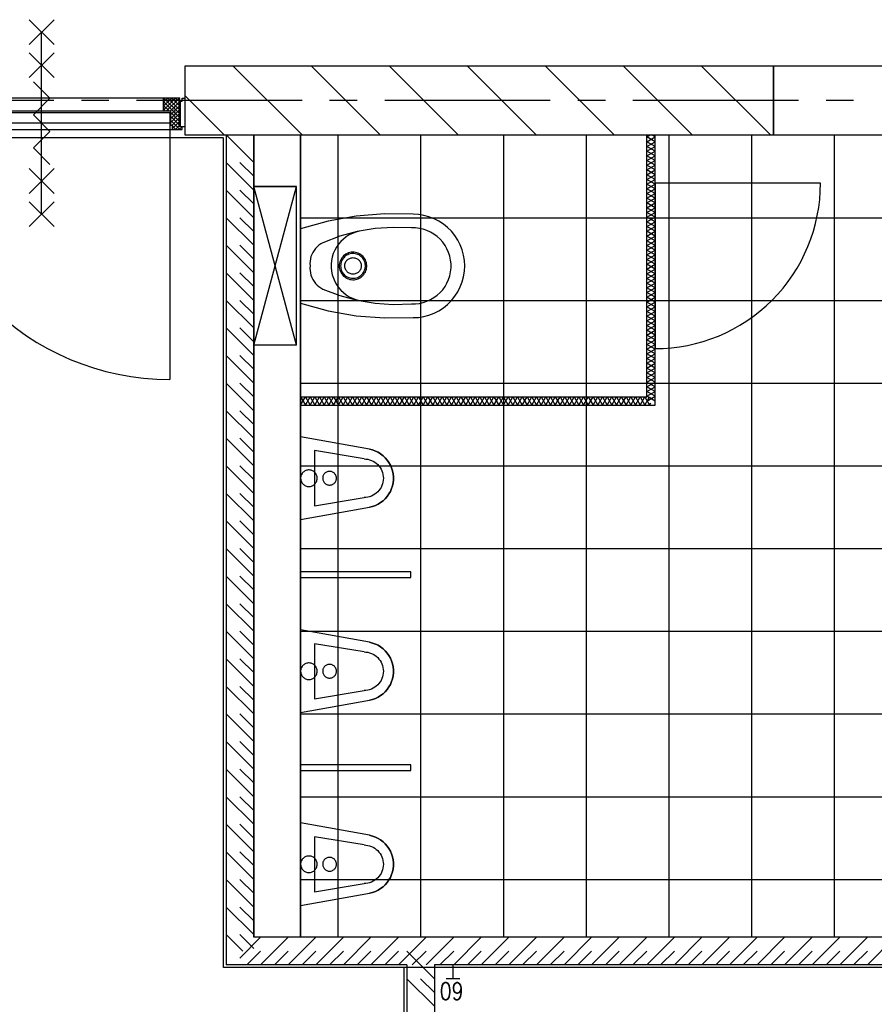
# Model space of a CAD drawing. Extents: x -66955 to 52345, y -20450 to 69550.
# Tile 38 of 94: x -9654 to -6555, y 4372 to 7943. Entities that reach past the tile are written whole.
import ezdxf
from ezdxf.enums import TextEntityAlignment as Align

# ---------------------------------------------------------------- set-up
doc = ezdxf.new("R2010")
doc.units = 0
doc.header["$MEASUREMENT"] = 0
doc.linetypes.add('DASHED', pattern=[0.75, 0.5, -0.25])
for name, color, linetype in [('-22-', 7, 'CONTINUOUS'), ('BEGGR--21-', 7, 'CONTINUOUS'), ('BEGGR--22-', 7, 'CONTINUOUS'), ('BEGGR--31-', 7, 'CONTINUOUS'), ('BEGGR--43-', 7, 'CONTINUOUS'), ('BEGGR--74-', 7, 'CONTINUOUS'), ('BEGGR--E5-', 7, 'CONTINUOUS'), ('BEGGR--E6-', 7, 'CONTINUOUS'), ('STRAMIEN--E7-', 7, 'CONTINUOUS')]:
    doc.layers.add(name, color=color, linetype=linetype)
doc.styles.add('ROMANS', font='ROMANS', dxfattribs={"height": 0.2})
doc.styles.add('txt', font='TXT', dxfattribs={"height": 0.2})

# ---------------------------------------------------------------- blocks, each defined once
blk = doc.blocks.new('AFVOER')
at = {"layer": 'BEGGR--74-', "color": 7, "linetype": 'CONTINUOUS'}
blk.add_lwpolyline([(30, 0), (29.84, -3.08), (29.37, -6.14), (28.58, -9.12), (27.49, -12.01), (26.11, -14.78), (24.45, -17.38), (22.53, -19.8), (20.38, -22.02), (18.01, -24), (15.44, -25.72), (12.72, -27.17), (9.86, -28.33), (6.89, -29.2), (3.85, -29.75), (0.77, -29.99), (-2.32, -29.91), (-5.38, -29.51), (-8.38, -28.8), (-11.3, -27.79), (-14.1, -26.48), (-16.75, -24.89), (-19.22, -23.04), (-21.48, -20.94), (-23.52, -18.62), (-25.31, -16.1), (-26.83, -13.41), (-28.07, -10.58), (-29.01, -7.64), (-29.64, -4.62), (-29.96, -1.54), (-29.96, 1.54), (-29.64, 4.62), (-29.01, 7.64), (-28.07, 10.58), (-26.83, 13.41), (-25.31, 16.1), (-23.52, 18.62), (-21.48, 20.94), (-19.22, 23.04), (-16.75, 24.89), (-14.1, 26.48), (-11.3, 27.79), (-8.38, 28.8), (-5.38, 29.51), (-2.32, 29.91), (0.77, 29.99), (3.85, 29.75), (6.89, 29.2), (9.86, 28.33), (12.72, 27.17), (15.44, 25.72), (18.01, 24), (20.38, 22.02), (22.53, 19.8), (24.45, 17.38), (26.11, 14.78), (27.49, 12.01), (28.58, 9.12), (29.37, 6.14), (29.84, 3.08), (30, 0)], dxfattribs=at)
blk = doc.blocks.new('P74D1$')
at = {"layer": 'BEGGR--74-', "color": 7, "linetype": 'CONTINUOUS'}
for p, q in [((-100, -50), (100, -50)), ((-70, -230), (-100, -50)), ((100, -50), (70, -230))]:
    blk.add_line(p, q, dxfattribs=at)
for points in [[(-105, -250), (-150, 0), (150, 0), (105, -250)], [(25, -105), (24.87, -107.57), (24.47, -110.11), (23.82, -112.6), (22.91, -115.01), (21.76, -117.31), (20.38, -119.49), (18.78, -121.5), (16.98, -123.35), (15.01, -125), (12.87, -126.43), (10.6, -127.64), (8.21, -128.61), (5.74, -129.33), (3.21, -129.79), (0.64, -129.99), (-1.93, -129.93), (-4.48, -129.59), (-6.99, -129), (-9.42, -128.16), (-11.75, -127.07), (-13.96, -125.74), (-16.01, -124.2), (-17.9, -122.45), (-19.6, -120.52), (-21.09, -118.42), (-22.36, -116.18), (-23.39, -113.82), (-24.18, -111.37), (-24.7, -108.85), (-24.97, -106.29), (-24.97, -103.71), (-24.7, -101.15), (-24.18, -98.63), (-23.39, -96.18), (-22.36, -93.82), (-21.09, -91.58), (-19.6, -89.48), (-17.9, -87.55), (-16.01, -85.8), (-13.96, -84.26), (-11.75, -82.93), (-9.42, -81.84), (-6.99, -81), (-4.48, -80.41), (-1.93, -80.07), (0.64, -80.01), (3.21, -80.21), (5.74, -80.67), (8.21, -81.39), (10.6, -82.36), (12.87, -83.57), (15.01, -85), (16.98, -86.65), (18.78, -88.5), (20.38, -90.51), (21.76, -92.69), (22.91, -94.99), (23.82, -97.4), (24.47, -99.89), (24.87, -102.43), (25, -105)], [(-70, -230), (-69.66, -236.86), (-68.65, -243.66), (-66.99, -250.32), (-64.67, -256.79), (-61.73, -263), (-58.2, -268.89), (-54.11, -274.41), (-49.5, -279.5), (-44.41, -284.11), (-38.89, -288.2), (-33, -291.73), (-26.79, -294.67), (-20.32, -296.99), (-13.66, -298.65), (-6.86, -299.66), (0, -300)], [(0, -300), (6.86, -299.66), (13.66, -298.65), (20.32, -296.99), (26.79, -294.67), (33, -291.73), (38.89, -288.2), (44.41, -284.11), (49.5, -279.5), (54.11, -274.41), (58.2, -268.89), (61.73, -263), (64.67, -256.79), (66.99, -250.32), (68.65, -243.66), (69.66, -236.86), (70, -230)], [(-105, -250), (-102.41, -260.63), (-98.74, -270.94), (-94.03, -280.82), (-88.35, -290.17), (-81.73, -298.88), (-74.26, -306.88), (-66.01, -314.07), (-57.07, -320.38), (-47.53, -325.74), (-37.5, -330.09), (-27.07, -333.4), (-16.36, -335.63), (-5.47, -336.75), (5.47, -336.75), (16.36, -335.63), (27.07, -333.4), (37.5, -330.09), (47.54, -325.74), (57.07, -320.37), (66.01, -314.07), (74.26, -306.88), (81.73, -298.88), (88.35, -290.17), (94.03, -280.82), (98.74, -270.94), (102.41, -260.63), (105, -250)]]:
    blk.add_lwpolyline(points, dxfattribs=at)
blk.add_blockref('AFVOER', (0, -30), dxfattribs=at)
blk = doc.blocks.new('*O226')
at = {"layer": 'BEGGR--74-', "color": 7, "linetype": 'CONTINUOUS'}
blk.add_lwpolyline([(-105, -81.62), (-150, 168.38), (150, 168.38), (105, -81.62), (102.41, -92.25), (98.74, -102.56), (94.03, -112.44), (88.35, -121.79), (81.73, -130.5), (74.26, -138.5), (66.01, -145.69), (57.07, -151.99), (47.54, -157.36), (37.5, -161.71), (27.07, -165.02), (16.36, -167.25), (5.47, -168.37), (-5.47, -168.37), (-16.36, -167.25), (-27.07, -165.02), (-37.5, -161.71), (-47.53, -157.36), (-57.07, -152), (-66.01, -145.69), (-74.26, -138.5), (-81.73, -130.5), (-88.35, -121.79), (-94.03, -112.44), (-98.74, -102.56), (-102.41, -92.25), (-105, -81.62)], close=True, dxfattribs=at)
blk.add_blockref('P74D1$', (0, 168.38), dxfattribs=at)
blk = doc.blocks.new('WISA13')
at = {"layer": 'BEGGR--74-', "color": 7, "linetype": 'CONTINUOUS'}
blk.add_blockref('*O226', (0, -168.38), dxfattribs=at)
blk = doc.blocks.new('*O225')
at = {"layer": 'BEGGR--74-', "color": 7, "linetype": 'CONTINUOUS', "yscale": -1, "rotation": 270}
for p in [(-168.38, 700), (-168.38, 0), (-168.38, -700)]:
    blk.add_blockref('WISA13', p, dxfattribs=at)
blk = doc.blocks.new('AFVOE0')
at = {"layer": 'BEGGR--74-', "color": 7, "linetype": 'CONTINUOUS'}
blk.add_lwpolyline([(30, 0), (29.84, -3.08), (29.37, -6.14), (28.58, -9.12), (27.49, -12.01), (26.11, -14.78), (24.45, -17.38), (22.53, -19.8), (20.38, -22.02), (18.01, -24), (15.44, -25.72), (12.72, -27.17), (9.86, -28.33), (6.89, -29.2), (3.85, -29.75), (0.77, -29.99), (-2.32, -29.91), (-5.38, -29.51), (-8.38, -28.8), (-11.3, -27.79), (-14.1, -26.48), (-16.75, -24.89), (-19.22, -23.04), (-21.48, -20.94), (-23.52, -18.62), (-25.31, -16.1), (-26.83, -13.41), (-28.07, -10.58), (-29.01, -7.64), (-29.64, -4.62), (-29.96, -1.54), (-29.96, 1.54), (-29.64, 4.62), (-29.01, 7.64), (-28.07, 10.58), (-26.83, 13.41), (-25.31, 16.1), (-23.52, 18.62), (-21.48, 20.94), (-19.22, 23.04), (-16.75, 24.89), (-14.1, 26.48), (-11.3, 27.79), (-8.38, 28.8), (-5.38, 29.51), (-2.32, 29.91), (0.77, 29.99), (3.85, 29.75), (6.89, 29.2), (9.86, 28.33), (12.72, 27.17), (15.44, 25.72), (18.01, 24), (20.38, 22.02), (22.53, 19.8), (24.45, 17.38), (26.11, 14.78), (27.49, 12.01), (28.58, 9.12), (29.37, 6.14), (29.84, 3.08), (30, 0)], dxfattribs=at)
blk = doc.blocks.new('P74A40')
at = {"layer": 'BEGGR--74-', "color": 7, "linetype": 'CONTINUOUS'}
for points in [[(135, 0), (-135, 0), (-162.47, -99.57), (-180.46, -201.27), (-188.83, -304.22), (-187.5, -407.5), (-186.47, -427.1), (-183.4, -446.48), (-178.32, -465.44), (-171.29, -483.77), (-162.38, -501.25), (-151.69, -517.71), (-139.34, -532.96), (-125.46, -546.84), (-110.21, -559.19), (-93.75, -569.88), (-76.26, -578.79), (-57.94, -585.83), (-38.98, -590.91), (-19.6, -593.98), (0, -595), (19.6, -593.98), (38.99, -590.91), (57.95, -585.83), (76.27, -578.79), (93.76, -569.88), (110.22, -559.19), (125.47, -546.84), (139.35, -532.96), (151.7, -517.71), (162.39, -501.25), (171.3, -483.76), (178.33, -465.44), (183.41, -446.48), (186.48, -427.1), (187.51, -407.5), (188.83, -304.22), (180.46, -201.27), (162.46, -99.57), (135, 0)], [(0, -34), (-8.49, -33.6), (-16.98, -34.06), (-25.39, -35.36), (-33.62, -37.5), (-41.59, -40.46), (-49.23, -44.2), (-56.45, -48.68), (-63.19, -53.87), (-69.37, -59.71), (-74.93, -66.14), (-79.83, -73.09), (-84, -80.5), (-107.34, -142.03), (-124.52, -205.55), (-135.38, -270.45), (-139.82, -336.11), (-137.79, -401.88), (-137.63, -416.21), (-135.98, -430.45), (-132.87, -444.44), (-128.32, -458.03), (-122.38, -471.07), (-115.12, -483.43), (-106.62, -494.97), (-96.97, -505.56), (-86.26, -515.1), (-74.63, -523.47), (-62.19, -530.59), (-49.08, -536.38), (-35.44, -540.78), (-21.42, -543.74), (-7.16, -545.23), (7.17, -545.23), (21.43, -543.74), (35.45, -540.78), (49.09, -536.38), (62.2, -530.59), (74.64, -523.47), (86.27, -515.1), (96.97, -505.56), (106.63, -494.97), (115.13, -483.43), (122.39, -471.07), (128.33, -458.03), (132.88, -444.44), (135.99, -430.45), (137.64, -416.21), (137.8, -401.88), (139.83, -336.11), (135.39, -270.45), (124.52, -205.55), (107.34, -142.03), (84, -80.5), (79.83, -73.09), (74.94, -66.14), (69.37, -59.71), (63.19, -53.87), (56.45, -48.68), (49.23, -44.2), (41.59, -40.46), (33.62, -37.5), (25.39, -35.36), (16.99, -34.06), (8.49, -33.6), (0, -34)], [(126, -212.5), (122.68, -199.97), (118.11, -187.84), (112.34, -176.24), (105.44, -165.27), (97.46, -155.06), (88.5, -145.7), (78.64, -137.29), (67.98, -129.92), (56.63, -123.66), (44.71, -118.57), (32.34, -114.71), (19.64, -112.12), (6.75, -110.82), (-6.21, -110.83), (-19.1, -112.14), (-31.8, -114.75), (-44.17, -118.62), (-56.08, -123.72), (-67.42, -129.99), (-78.07, -137.37), (-87.92, -145.79), (-96.88, -155.16), (-104.84, -165.39), (-111.73, -176.36), (-117.49, -187.97), (-122.04, -200.11), (-125.35, -212.64)], [(0, -140), (-5.14, -140.26), (-10.23, -141.06), (-15.21, -142.37), (-20.02, -144.18), (-24.63, -146.49), (-28.97, -149.25), (-33.01, -152.44), (-36.69, -156.04), (-39.99, -159.99), (-42.87, -164.26), (-45.29, -168.8), (-47.22, -173.57), (-48.66, -178.52), (-49.59, -183.58), (-49.98, -188.71), (-49.85, -193.86), (-49.19, -198.96), (-48.01, -203.97), (-46.32, -208.84), (-44.13, -213.5), (-41.48, -217.91), (-38.39, -222.03), (-34.9, -225.81), (-31.03, -229.21), (-26.83, -232.19), (-22.35, -234.72), (-17.64, -236.79), (-12.73, -238.35), (-7.69, -239.4), (-2.57, -239.93), (2.57, -239.93), (7.69, -239.4), (12.73, -238.35), (17.64, -236.79), (22.35, -234.72), (26.83, -232.19), (31.03, -229.21), (34.9, -225.81), (38.39, -222.03), (41.48, -217.91), (44.13, -213.5), (46.32, -208.84), (48.01, -203.97), (49.19, -198.96), (49.85, -193.86), (49.98, -188.71), (49.59, -183.58), (48.66, -178.52), (47.22, -173.57), (45.29, -168.8), (42.87, -164.26), (39.99, -159.99), (36.69, -156.04), (33.01, -152.44), (28.97, -149.25), (24.63, -146.49), (20.02, -144.18), (15.21, -142.37), (10.23, -141.06), (5.14, -140.27), (0, -140)], [(0, -145), (-4.63, -145.24), (-9.2, -145.95), (-13.69, -147.13), (-18.02, -148.77), (-22.16, -150.84), (-26.07, -153.32), (-29.71, -156.2), (-33.02, -159.43), (-35.99, -162.99), (-38.58, -166.83), (-40.76, -170.92), (-42.5, -175.22), (-43.8, -179.66), (-44.63, -184.22), (-44.99, -188.84), (-44.87, -193.47), (-44.27, -198.07), (-43.21, -202.58), (-41.68, -206.95), (-39.72, -211.15), (-37.34, -215.12), (-34.55, -218.83), (-31.41, -222.23), (-27.93, -225.29), (-24.15, -227.97), (-20.12, -230.25), (-15.87, -232.11), (-11.46, -233.52), (-6.93, -234.46), (-2.32, -234.94), (2.32, -234.94), (6.93, -234.46), (11.46, -233.52), (15.87, -232.11), (20.12, -230.25), (24.15, -227.97), (27.93, -225.29), (31.41, -222.23), (34.55, -218.83), (37.34, -215.12), (39.72, -211.15), (41.68, -206.95), (43.21, -202.58), (44.27, -198.07), (44.87, -193.47), (44.99, -188.84), (44.63, -184.22), (43.8, -179.66), (42.5, -175.22), (40.76, -170.92), (38.58, -166.83), (35.99, -162.99), (33.02, -159.43), (29.71, -156.2), (26.07, -153.32), (22.16, -150.84), (18.02, -148.77), (13.69, -147.13), (9.2, -145.95), (4.63, -145.24), (0, -145)]]:
    blk.add_lwpolyline(points, dxfattribs=at)
blk.add_blockref('AFVOE0', (0, -190), dxfattribs=at)
blk = doc.blocks.new('*O227')
at = {"layer": 'BEGGR--74-', "color": 7, "linetype": 'CONTINUOUS'}
for p, q in [((-495.74, 348), (79.26, 193)), ((-495.74, 193), (79.26, 348)), ((-495.74, 193), (79.26, 193)), ((-495.74, 178), (79.26, 178))]:
    blk.add_line(p, q, dxfattribs=at)
blk.add_lwpolyline([(-495.74, 193), (-495.74, 348), (79.26, 348), (79.26, 193), (79.26, 348)], dxfattribs=at)
blk.add_lwpolyline([(-73.24, 178), (-343.24, 178), (-370.71, 78.43), (-388.7, -23.27), (-397.07, -126.22), (-395.74, -229.5), (-394.71, -249.1), (-391.64, -268.48), (-386.56, -287.44), (-379.53, -305.77), (-370.62, -323.25), (-359.93, -339.71), (-347.58, -354.96), (-333.7, -368.84), (-318.45, -381.19), (-301.99, -391.88), (-284.5, -400.79), (-266.18, -407.83), (-247.22, -412.91), (-227.84, -415.98), (-208.24, -417), (-188.64, -415.98), (-169.25, -412.91), (-150.29, -407.83), (-131.97, -400.79), (-114.48, -391.88), (-98.02, -381.19), (-82.77, -368.84), (-68.89, -354.96), (-56.54, -339.71), (-45.85, -323.25), (-36.94, -305.76), (-29.91, -287.44), (-24.83, -268.48), (-21.76, -249.1), (-20.73, -229.5), (-19.41, -126.22), (-27.78, -23.27), (-45.78, 78.43), (-73.24, 178)], close=True, dxfattribs=at)
blk.add_blockref('P74A40', (-208.24, 178), dxfattribs=at)
blk = doc.blocks.new('P74AS0')
at = {"layer": 'BEGGR--74-', "color": 7, "linetype": 'CONTINUOUS'}
blk.add_blockref('*O227', (495.74, -348), dxfattribs=at)
blk = doc.blocks.new('*O328')
at = {"layer": 'BEGGR--31-', "color": 7, "linetype": 'CONTINUOUS'}
for p, q in [((-32.07, 57), (-33.5, 55.57)), ((-17.93, 57), (-33.5, 41.43)), ((-3.78, 57), (-33.5, 27.28)), ((10.36, 57), (-33.5, 13.14)), ((24.5, -13.71), (-33.5, 44.29)), ((24.5, 0.43), (-32.07, 57)), ((24.5, 57), (-22.5, 10)), ((24.5, 14.57), (-17.93, 57)), ((24.5, 42.86), (-8.5, 9.86)), ((24.5, 28.72), (-3.78, 57)), ((24.5, 42.86), (10.36, 57)), ((-13.35, 10), (-33.5, 30.15)), ((-27.49, 10), (-33.5, 16.01)), ((24.5, 28.72), (-8.5, -4.28)), ((24.5, 14.57), (-8.5, -18.43)), ((24.5, -27.85), (-8.5, 5.15)), ((24.5, 0.43), (-8.5, -32.57)), ((24.5, -41.99), (-8.5, -8.99)), ((25.36, -57), (-8.5, -23.14)), ((24.5, -13.71), (-2.79, -41)), ((24.5, -27.85), (-2.5, -54.85)), ((-4.78, -41), (-8.5, -37.28)), ((11.22, -57), (-2.5, -43.28)), ((24.5, -41.99), (9.49, -57)), ((33.5, -47.14), (23.64, -57)), ((33.5, -50.99), (29.51, -47))]:
    blk.add_line(p, q, dxfattribs=at)
blk.add_lwpolyline([(24.5, 57), (-33.5, 57), (-33.5, 10), (-8.5, 10), (-8.5, -41), (-2.5, -41), (-2.5, -57), (33.5, -57), (33.5, -47), (24.5, -47), (24.5, 27), (24.5, 27)], close=True, dxfattribs=at)
blk.add_lwpolyline([(24.5, 57), (-33.5, 57), (-33.5, 10), (-8.5, 10), (-8.5, -41), (-2.5, -41), (-2.5, -57), (33.5, -57), (33.5, -47), (24.5, -47), (24.5, 27), (24.5, 27)], close=True, dxfattribs=at)
blk.add_lwpolyline([(24.5, 57), (-33.5, 57), (-33.5, 10), (-8.5, 10), (-8.5, -41), (-2.5, -41), (-2.5, -57), (33.5, -57), (33.5, -47), (24.5, -47), (24.5, 27), (24.5, 27)], close=True, dxfattribs=at)
blk.add_point((24.5, 57), dxfattribs=at)
at = {"layer": 'BEGGR--31-', "color": 7, "linetype": 'CONTINUOUS', "style": 'txt'}
blk.add_text('67x114', height=10, rotation=90, dxfattribs=at).set_placement((10.5, -18.99))
blk = doc.blocks.new('*O327')
at = {"layer": 'BEGGR--31-', "color": 7, "linetype": 'CONTINUOUS'}
for p, q in [((-1552.5, 396.5), (1552.5, 396.5)), ((1508.5, 419.5), (1508.5, -510.5))]:
    blk.add_line(p, q, dxfattribs=at)
for points in [[(601.5, 463.5), (1485.5, 463.5), (1485.5, 510.5), (601.5, 510.5)], [(1543.5, 510.5), (1485.5, 510.5), (1485.5, 463.5), (1510.5, 463.5), (1510.5, 412.5), (1516.5, 412.5), (1516.5, 396.5), (1552.5, 396.5), (1552.5, 406.5), (1543.5, 406.5), (1543.5, 480.5), (1543.5, 480.5)], [(1546.5, 498.5), (1553.5, 498.5), (1553.5, 510.5), (1562.5, 510.5), (1562.5, 406.5), (1546.5, 406.5)], [(578.5, 458.5), (1508.5, 458.5), (1508.5, 419.5), (578.5, 419.5)]]:
    blk.add_lwpolyline(points, close=True, dxfattribs=at)
blk.add_arc((1508.5, 419.5), 930, 180, 270, dxfattribs=at)
blk.add_blockref('*O328', (1519, 453.5), dxfattribs=at)
blk = doc.blocks.new('BI$TF1')
at = {"layer": 'BEGGR--31-', "color": 7, "linetype": 'CONTINUOUS'}
blk.add_blockref('*O327', (1552.5, -396.5), dxfattribs=at)
blk = doc.blocks.new('*O329')
at = {"layer": 'BEGGR--E6-', "color": 7, "linetype": 'CONTINUOUS'}
for p, q in [((-45, 285), (45, 375)), ((-45, 375), (45, 285)), ((0, -330), (0, 330)), ((-45, 165), (45, 255)), ((-45, 255), (45, 165)), ((-45, -255), (45, -165)), ((-45, -165), (45, -255)), ((-45, -375), (45, -285)), ((-45, -285), (45, -375))]:
    blk.add_line(p, q, dxfattribs=at)
blk.add_lwpolyline([(30, -150), (-30, -90), (30.02, -30), (-30, 30), (30, 90), (-30, 150)], dxfattribs=at)

msp = doc.modelspace()

# ---------------------------------------------------------------- linework, layer by layer
at = {"layer": '-22-', "color": 7, "linetype": 'CONTINUOUS'}
msp.add_line((-9055, 7775), (-9055, 7525), dxfattribs=at)
at = {"layer": 'BEGGR--21-', "color": 7, "linetype": 'CONTINUOUS'}
for p, q in [((-8629, 7525), (-8879, 7775)), ((-8346.16, 7525), (-8596.16, 7775)), ((-8063.31, 7525), (-8313.31, 7775)), ((-7780.47, 7525), (-8030.47, 7775)), ((-7497.63, 7525), (-7747.63, 7775)), ((-7214.79, 7525), (-7464.79, 7775)), ((-6931.94, 7525), (-7181.94, 7775)), ((-8911.84, 7525), (-9055, 7668.16))]:
    msp.add_line(p, q, dxfattribs=at)
msp.add_lwpolyline([(-9055, 7525), (-6920, 7525), (-6920, 7775), (-9055, 7775)], close=True, dxfattribs=at)
at = {"layer": 'BEGGR--22-', "color": 7, "linetype": 'CONTINUOUS'}
for p, q in [((-8805, 7425), (-8905, 7525)), ((-8905, 7525), (-8905, 4515)), ((-8905, 7525), (-8805, 7525)), ((-8805, 7525), (-8805, 4615)), ((-7380, 7517.6), (-7367.1, 7525.1)), ((-7380, 6575), (-7380, 7525)), ((-7380, 7525), (-7350, 7525)), ((-7350, 7517.6), (-7362.9, 7525.1)), ((-7350, 6545), (-7350, 7525)), ((-8805, 7325), (-8905, 7425)), ((-8805, 7375), (-8855, 7425)), ((-8805, 7225), (-8905, 7325)), ((-8805, 7275), (-8855, 7325)), ((-8805, 7125), (-8905, 7225)), ((-8805, 7175), (-8855, 7225)), ((-8805, 7025), (-8905, 7125)), ((-8805, 7075), (-8855, 7125)), ((-8805, 6925), (-8905, 7025)), ((-8805, 6975), (-8855, 7025)), ((-8805, 6825), (-8905, 6925)), ((-8805, 6875), (-8855, 6925)), ((-8805, 6725), (-8905, 6825)), ((-8805, 6775), (-8855, 6825)), ((-8805, 6625), (-8905, 6725)), ((-8805, 6675), (-8855, 6725)), ((-8805, 6525), (-8905, 6625)), ((-8805, 6575), (-8855, 6625)), ((-8635, 6575), (-7380, 6575)), ((-8635, 6545), (-8635, 6575)), ((-7369.6, 6575), (-7365.1, 6566.9)), ((-8635, 6545), (-7350, 6545)), ((-7369.6, 6545), (-7365.1, 6553.1)), ((-8805, 6425), (-8905, 6525)), ((-8805, 6475), (-8855, 6525)), ((-8805, 6325), (-8905, 6425)), ((-8805, 6375), (-8855, 6425)), ((-8805, 6225), (-8905, 6325)), ((-8805, 6275), (-8855, 6325)), ((-8805, 6125), (-8905, 6225)), ((-8805, 6175), (-8855, 6225)), ((-8805, 6025), (-8905, 6125)), ((-8805, 6075), (-8855, 6125)), ((-8805, 5925), (-8905, 6025)), ((-8805, 5975), (-8855, 6025)), ((-8805, 5825), (-8905, 5925)), ((-8805, 5875), (-8855, 5925)), ((-8805, 5725), (-8905, 5825)), ((-8805, 5775), (-8855, 5825)), ((-8805, 5625), (-8905, 5725)), ((-8805, 5675), (-8855, 5725)), ((-8805, 5525), (-8905, 5625)), ((-8805, 5575), (-8855, 5625)), ((-8805, 5425), (-8905, 5525)), ((-8805, 5475), (-8855, 5525)), ((-8805, 5325), (-8905, 5425)), ((-8805, 5375), (-8855, 5425)), ((-8805, 5225), (-8905, 5325)), ((-8805, 5275), (-8855, 5325)), ((-8805, 5125), (-8905, 5225)), ((-8805, 5175), (-8855, 5225)), ((-8805, 5025), (-8905, 5125)), ((-8805, 5075), (-8855, 5125)), ((-8805, 4925), (-8905, 5025)), ((-8805, 4975), (-8855, 5025)), ((-8805, 4825), (-8905, 4925)), ((-8805, 4875), (-8855, 4925)), ((-8805, 4725), (-8905, 4825)), ((-8805, 4775), (-8855, 4825)), ((-8805, 4625), (-8905, 4725)), ((-8805, 4675), (-8855, 4725)), ((-8845, 4565), (-8905, 4625)), ((-8805, 4575), (-8855, 4625)), ((-8855, 4540), (-8780, 4615)), ((-5670, 4615), (-8805, 4615)), ((-8780, 4515), (-8680, 4615)), ((-8680, 4515), (-8580, 4615)), ((-8580, 4515), (-8480, 4615)), ((-8480, 4515), (-8380, 4615)), ((-8380, 4515), (-8280, 4615)), ((-8280, 4515), (-8180, 4615)), ((-8180, 4515), (-8080, 4615)), ((-8080, 4515), (-7980, 4615)), ((-7980, 4515), (-7880, 4615)), ((-7880, 4515), (-7780, 4615)), ((-7780, 4515), (-7680, 4615)), ((-7680, 4515), (-7580, 4615)), ((-7580, 4515), (-7480, 4615)), ((-7480, 4515), (-7380, 4615)), ((-7380, 4515), (-7280, 4615)), ((-7280, 4515), (-7180, 4615)), ((-7180, 4515), (-7080, 4615)), ((-7080, 4515), (-6980, 4615)), ((-6980, 4515), (-6880, 4615)), ((-6880, 4515), (-6780, 4615)), ((-6780, 4515), (-6680, 4615)), ((-6680, 4515), (-6580, 4615)), ((-6580, 4515), (-6480, 4615)), ((-8830, 4515), (-8780, 4565)), ((-8730, 4515), (-8680, 4565)), ((-8630, 4515), (-8580, 4565)), ((-8530, 4515), (-8480, 4565)), ((-8430, 4515), (-8380, 4565)), ((-8330, 4515), (-8280, 4565)), ((-8150, 4465), (-8250, 4565)), ((-8230, 4515), (-8180, 4565)), ((-8130, 4515), (-8080, 4565)), ((-8030, 4515), (-7980, 4565)), ((-7930, 4515), (-7880, 4565)), ((-7830, 4515), (-7780, 4565)), ((-7730, 4515), (-7680, 4565)), ((-7630, 4515), (-7580, 4565)), ((-7530, 4515), (-7480, 4565)), ((-7430, 4515), (-7380, 4565)), ((-7330, 4515), (-7280, 4565)), ((-7230, 4515), (-7180, 4565)), ((-7130, 4515), (-7080, 4565)), ((-7030, 4515), (-6980, 4565)), ((-6930, 4515), (-6880, 4565)), ((-6830, 4515), (-6780, 4565)), ((-6730, 4515), (-6680, 4565)), ((-6630, 4515), (-6580, 4565)), ((-8250, 4515), (-8905, 4515)), ((-8250, 4515), (-8250, 450)), ((-8150, 4515), (-8150, 450)), ((-1630, 4515), (-8150, 4515)), ((-8150, 4365), (-8250, 4465)), ((-8150, 4415), (-8200, 4465))]:
    msp.add_line(p, q, dxfattribs=at)
msp.add_lwpolyline([(-6470, 7525), (-6470, 7775), (-6920, 7775), (-6920, 7525)], close=True, dxfattribs=at)
for points in [[(-7380, 7483.4), (-7350, 7500.5), (-7380, 7517.6)], [(-7350, 7483.4), (-7380, 7500.5), (-7350, 7517.6)], [(-7380, 7449.2), (-7350, 7466.3), (-7380, 7483.4)], [(-7350, 7449.2), (-7380, 7466.3), (-7350, 7483.4)], [(-7380, 7415), (-7350, 7432.1), (-7380, 7449.2)], [(-7350, 7415), (-7380, 7432.1), (-7350, 7449.2)], [(-7380, 7380.8), (-7350, 7397.9), (-7380, 7415)], [(-7350, 7380.8), (-7380, 7397.9), (-7350, 7415)], [(-7380, 7346.6), (-7350, 7363.7), (-7380, 7380.8)], [(-7350, 7346.6), (-7380, 7363.7), (-7350, 7380.8)], [(-7380, 7312.4), (-7350, 7329.5), (-7380, 7346.6)], [(-7350, 7312.4), (-7380, 7329.5), (-7350, 7346.6)], [(-7380, 7278.2), (-7350, 7295.3), (-7380, 7312.4)], [(-7350, 7278.2), (-7380, 7295.3), (-7350, 7312.4)], [(-7380, 7244), (-7350, 7261.1), (-7380, 7278.2)], [(-7350, 7244), (-7380, 7261.1), (-7350, 7278.2)], [(-7380, 7209.8), (-7350, 7226.9), (-7380, 7244)], [(-7350, 7209.8), (-7380, 7226.9), (-7350, 7244)], [(-7380, 7175.6), (-7350, 7192.7), (-7380, 7209.8)], [(-7350, 7175.6), (-7380, 7192.7), (-7350, 7209.8)], [(-7380, 7141.4), (-7350, 7158.5), (-7380, 7175.6)], [(-7350, 7141.4), (-7380, 7158.5), (-7350, 7175.6)], [(-7380, 7107.2), (-7350, 7124.3), (-7380, 7141.4)], [(-7350, 7107.2), (-7380, 7124.3), (-7350, 7141.4)], [(-7380, 7073), (-7350, 7090.1), (-7380, 7107.2)], [(-7350, 7073), (-7380, 7090.1), (-7350, 7107.2)], [(-7380, 7038.8), (-7350, 7055.9), (-7380, 7073)], [(-7350, 7038.8), (-7380, 7055.9), (-7350, 7073)], [(-7380, 7004.6), (-7350, 7021.7), (-7380, 7038.8)], [(-7350, 7004.6), (-7380, 7021.7), (-7350, 7038.8)], [(-7380, 6970.4), (-7350, 6987.5), (-7380, 7004.6)], [(-7350, 6970.4), (-7380, 6987.5), (-7350, 7004.6)], [(-7380, 6936.2), (-7350, 6953.3), (-7380, 6970.4)], [(-7350, 6936.2), (-7380, 6953.3), (-7350, 6970.4)], [(-7380, 6902), (-7350, 6919.1), (-7380, 6936.2)], [(-7350, 6902), (-7380, 6919.1), (-7350, 6936.2)], [(-7380, 6867.8), (-7350, 6884.9), (-7380, 6902)], [(-7350, 6867.8), (-7380, 6884.9), (-7350, 6902)], [(-7380, 6833.6), (-7350, 6850.7), (-7380, 6867.8)], [(-7350, 6833.6), (-7380, 6850.7), (-7350, 6867.8)], [(-7380, 6799.4), (-7350, 6816.5), (-7380, 6833.6)], [(-7350, 6799.4), (-7380, 6816.5), (-7350, 6833.6)], [(-7380, 6765.2), (-7350, 6782.3), (-7380, 6799.4)], [(-7350, 6765.2), (-7380, 6782.3), (-7350, 6799.4)], [(-7380, 6731), (-7350, 6748.1), (-7380, 6765.2)], [(-7350, 6731), (-7380, 6748.1), (-7350, 6765.2)], [(-7380, 6696.8), (-7350, 6713.9), (-7380, 6731)], [(-7350, 6696.8), (-7380, 6713.9), (-7350, 6731)], [(-7380, 6662.6), (-7350, 6679.7), (-7380, 6696.8)], [(-7350, 6662.6), (-7380, 6679.7), (-7350, 6696.8)], [(-7380, 6628.4), (-7350, 6645.5), (-7380, 6662.6)], [(-7350, 6628.4), (-7380, 6645.5), (-7350, 6662.6)], [(-7380, 6594.2), (-7350, 6611.3), (-7380, 6628.4)], [(-7350, 6594.2), (-7380, 6611.3), (-7350, 6628.4)], [(-8635, 6545), (-8617.9, 6575), (-8600.8, 6545)], [(-8635, 6575), (-8617.9, 6545), (-8600.8, 6575)], [(-8600.8, 6545), (-8583.7, 6575), (-8566.6, 6545)], [(-8600.8, 6575), (-8583.7, 6545), (-8566.6, 6575)], [(-8566.6, 6545), (-8549.5, 6575), (-8532.4, 6545)], [(-8566.6, 6575), (-8549.5, 6545), (-8532.4, 6575)], [(-8532.4, 6545), (-8515.3, 6575), (-8498.2, 6545)], [(-8532.4, 6575), (-8515.3, 6545), (-8498.2, 6575)], [(-8498.2, 6545), (-8481.1, 6575), (-8464, 6545)], [(-8498.2, 6575), (-8481.1, 6545), (-8464, 6575)], [(-8464, 6545), (-8446.9, 6575), (-8429.8, 6545)], [(-8464, 6575), (-8446.9, 6545), (-8429.8, 6575)], [(-8429.8, 6545), (-8412.7, 6575), (-8395.6, 6545)], [(-8429.8, 6575), (-8412.7, 6545), (-8395.6, 6575)], [(-8395.6, 6545), (-8378.5, 6575), (-8361.4, 6545)], [(-8395.6, 6575), (-8378.5, 6545), (-8361.4, 6575)], [(-8361.4, 6545), (-8344.3, 6575), (-8327.2, 6545)], [(-8361.4, 6575), (-8344.3, 6545), (-8327.2, 6575)], [(-8327.2, 6545), (-8310.1, 6575), (-8293, 6545)], [(-8327.2, 6575), (-8310.1, 6545), (-8293, 6575)], [(-8293, 6545), (-8275.9, 6575), (-8258.8, 6545)], [(-8293, 6575), (-8275.9, 6545), (-8258.8, 6575)], [(-8258.8, 6545), (-8241.7, 6575), (-8224.6, 6545)], [(-8258.8, 6575), (-8241.7, 6545), (-8224.6, 6575)], [(-8224.6, 6545), (-8207.5, 6575), (-8190.4, 6545)], [(-8224.6, 6575), (-8207.5, 6545), (-8190.4, 6575)], [(-8190.4, 6545), (-8173.3, 6575), (-8156.2, 6545)], [(-8190.4, 6575), (-8173.3, 6545), (-8156.2, 6575)], [(-8156.2, 6545), (-8139.1, 6575), (-8122, 6545)], [(-8156.2, 6575), (-8139.1, 6545), (-8122, 6575)], [(-8122, 6545), (-8104.9, 6575), (-8087.8, 6545)], [(-8122, 6575), (-8104.9, 6545), (-8087.8, 6575)], [(-8087.8, 6545), (-8070.7, 6575), (-8053.6, 6545)], [(-8087.8, 6575), (-8070.7, 6545), (-8053.6, 6575)], [(-8053.6, 6545), (-8036.5, 6575), (-8019.4, 6545)], [(-8053.6, 6575), (-8036.5, 6545), (-8019.4, 6575)], [(-8019.4, 6545), (-8002.3, 6575), (-7985.2, 6545)], [(-8019.4, 6575), (-8002.3, 6545), (-7985.2, 6575)], [(-7985.2, 6545), (-7968.1, 6575), (-7951, 6545)], [(-7985.2, 6575), (-7968.1, 6545), (-7951, 6575)], [(-7951, 6545), (-7933.9, 6575), (-7916.8, 6545)], [(-7951, 6575), (-7933.9, 6545), (-7916.8, 6575)], [(-7916.8, 6545), (-7899.7, 6575), (-7882.6, 6545)], [(-7916.8, 6575), (-7899.7, 6545), (-7882.6, 6575)], [(-7882.6, 6545), (-7865.5, 6575), (-7848.4, 6545)], [(-7882.6, 6575), (-7865.5, 6545), (-7848.4, 6575)], [(-7848.4, 6545), (-7831.3, 6575), (-7814.2, 6545)], [(-7848.4, 6575), (-7831.3, 6545), (-7814.2, 6575)], [(-7814.2, 6545), (-7797.1, 6575), (-7780, 6545)], [(-7814.2, 6575), (-7797.1, 6545), (-7780, 6575)], [(-7780, 6545), (-7762.9, 6575), (-7745.8, 6545)], [(-7780, 6575), (-7762.9, 6545), (-7745.8, 6575)], [(-7745.8, 6545), (-7728.7, 6575), (-7711.6, 6545)], [(-7745.8, 6575), (-7728.7, 6545), (-7711.6, 6575)], [(-7711.6, 6545), (-7694.5, 6575), (-7677.4, 6545)], [(-7711.6, 6575), (-7694.5, 6545), (-7677.4, 6575)], [(-7677.4, 6545), (-7660.3, 6575), (-7643.2, 6545)], [(-7677.4, 6575), (-7660.3, 6545), (-7643.2, 6575)], [(-7643.2, 6545), (-7626.1, 6575), (-7609, 6545)], [(-7643.2, 6575), (-7626.1, 6545), (-7609, 6575)], [(-7609, 6545), (-7591.9, 6575), (-7574.8, 6545)], [(-7609, 6575), (-7591.9, 6545), (-7574.8, 6575)], [(-7574.8, 6545), (-7557.7, 6575), (-7540.6, 6545)], [(-7574.8, 6575), (-7557.7, 6545), (-7540.6, 6575)], [(-7540.6, 6545), (-7523.5, 6575), (-7506.4, 6545)], [(-7540.6, 6575), (-7523.5, 6545), (-7506.4, 6575)], [(-7506.4, 6545), (-7489.3, 6575), (-7472.2, 6545)], [(-7506.4, 6575), (-7489.3, 6545), (-7472.2, 6575)], [(-7472.2, 6545), (-7455.1, 6575), (-7438, 6545)], [(-7472.2, 6575), (-7455.1, 6545), (-7438, 6575)], [(-7438, 6545), (-7420.9, 6575), (-7403.8, 6545)], [(-7438, 6575), (-7420.9, 6545), (-7403.8, 6575)], [(-7403.8, 6545), (-7386.7, 6575), (-7369.6, 6545)], [(-7403.8, 6575), (-7386.7, 6545), (-7369.6, 6575)], [(-7380, 6560), (-7350, 6577.1), (-7380, 6594.2)], [(-7350, 6560), (-7380, 6577.1), (-7350, 6594.2)]]:
    msp.add_lwpolyline(points, dxfattribs=at)
msp.add_lwpolyline([(-7350.01, 6749.98, 0.4142136), (-6750.01, 7349.98), (-6750, 7350), (-7350, 7350), (-7350, 6750)], format="xyb", dxfattribs=at)
at = {"layer": 'BEGGR--31-', "color": 7, "linetype": 'CONTINUOUS'}
msp.add_lwpolyline([(-8635, 7525), (-8635, 4615), (-8805, 4615), (-8805, 7525)], close=True, dxfattribs=at)
at = {"layer": 'BEGGR--43-', "color": 251, "linetype": 'CONTINUOUS'}
for p, q in [((-8500, 7525), (-8500, 4615)), ((-8200, 7525), (-8200, 4615)), ((-7900, 7525), (-7900, 4615)), ((-7600, 7525), (-7600, 4615)), ((-7300, 7525), (-7300, 4615)), ((-7000, 7525), (-7000, 4615)), ((-6700, 7525), (-6700, 4615)), ((-8635, 7225), (-1900, 7225)), ((-8635, 6925), (-1900, 6925)), ((-8635, 6625), (-1900, 6625)), ((-8635, 6325), (-6270, 6325)), ((-8635, 6025), (-5670, 6025)), ((-8635, 5725), (-5670, 5725)), ((-8635, 5425), (-5670, 5425)), ((-8635, 5125), (-5670, 5125)), ((-8635, 4825), (-5670, 4825))]:
    msp.add_line(p, q, dxfattribs=at)
msp.add_lwpolyline([(-1900, 7525), (-1900, 4615), (-4870, 4615), (-4870, 6325), (-4270, 6325), (-4270, 6425), (-6270, 6425), (-6270, 6325), (-5670, 6325), (-5670, 4615), (-8635, 4615), (-8635, 7525), (-1730, 7525)], close=True, dxfattribs=at)
at = {"layer": 'BEGGR--74-', "color": 7, "linetype": 'CONTINUOUS'}
for points in [[(-8635, 5920), (-8235, 5920), (-8235, 5940), (-8635, 5940)], [(-8635, 5220), (-8235, 5220), (-8235, 5240), (-8635, 5240)]]:
    msp.add_lwpolyline(points, close=True, dxfattribs=at)
at = {"layer": 'BEGGR--E5-', "color": 1, "linetype": 'DASHED'}
msp.add_line((-8260, 450), (-8260, 4505), dxfattribs=at)
at = {"layer": 'BEGGR--E5-', "color": 1, "linetype": 'CONTINUOUS'}
for p, q in [((-8082.54, 4515), (-8082.54, 4465)), ((-8057.54, 4465), (-8107.54, 4465))]:
    msp.add_line(p, q, dxfattribs=at)
at = {"layer": 'BEGGR--E5-', "color": 1, "linetype": 'DASHED'}
msp.add_lwpolyline([(-540, 450), (-540, 7765), (-1620, 7765), (-1620, 4505), (-8915, 4505), (-8915, 7515), (-30470, 7515), (-30470, 7515), (-38543, 7515), (-53330, 7515)], dxfattribs=at)
at = {"layer": 'STRAMIEN--E7-', "color": 1, "linetype": 'CONTINUOUS'}
for p, q in [((-9530, 7650), (-9830, 7650)), ((-9330, 7650), (-9430, 7650)), ((-8930, 7650), (-9230, 7650)), ((-8630, 7650), (-8930, 7650)), ((-8430, 7650), (-8530, 7650)), ((-8030, 7650), (-8330, 7650)), ((-7730, 7650), (-8030, 7650)), ((-7530, 7650), (-7630, 7650)), ((-7130, 7650), (-7430, 7650)), ((-6830, 7650), (-7130, 7650)), ((-6630, 7650), (-6730, 7650))]:
    msp.add_line(p, q, dxfattribs=at)

# ---------------------------------------------------------------- block references
at = {"layer": 'BEGGR--31-', "color": 7, "linetype": 'CONTINUOUS'}
msp.add_blockref('BI$TF1', (-12170, 7545), dxfattribs=at)
at = {"layer": 'BEGGR--74-', "color": 7, "linetype": 'CONTINUOUS', "rotation": 90}
msp.add_blockref('P74AS0', (-8805, 6762.5), dxfattribs=at)
at = {"layer": 'BEGGR--74-', "color": 7, "linetype": 'CONTINUOUS'}
msp.add_blockref('*O225', (-8466.62, 5580), dxfattribs=at)
at = {"layer": 'BEGGR--E6-', "color": 7, "linetype": 'CONTINUOUS'}
msp.add_blockref('*O329', (-9574, 7568), dxfattribs=at)

# ---------------------------------------------------------------- texts
at = {"layer": 'BEGGR--E5-', "color": 1, "linetype": 'CONTINUOUS', "style": 'ROMANS', "width": 0.8}
msp.add_text('60', height=62.5, rotation=180, dxfattribs=at).set_placement((-8087.7, 4419.66), align=Align.MIDDLE)

doc.saveas('drawing.dxf')
